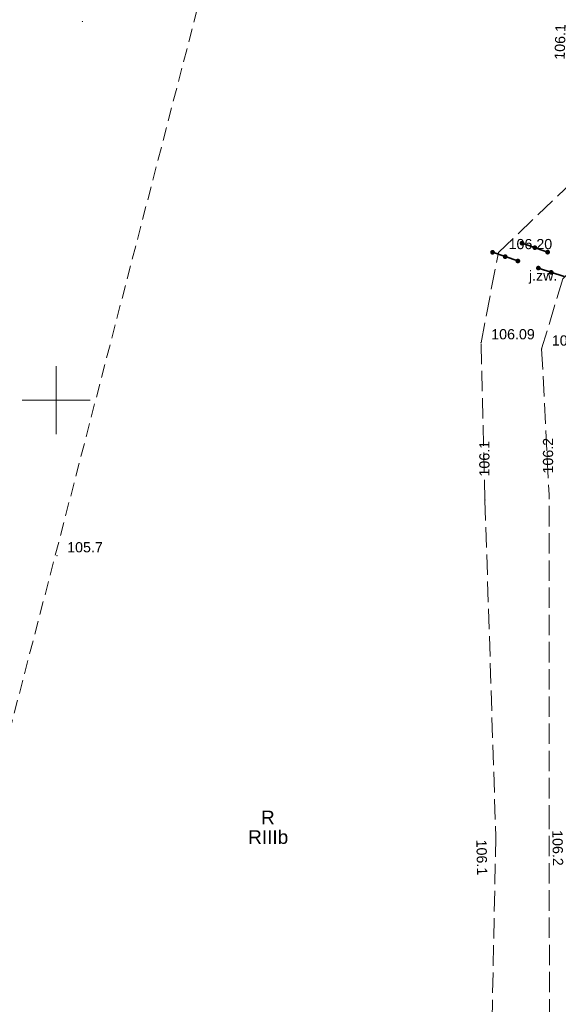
# Model space of a CAD drawing. Extents: x 6447898 to 6448503, y 5806748 to 5807122.
# Tile 37 of 50: x 6448247 to 6448287, y 5806906 to 5806978. Entities that reach past the tile are written whole.
import ezdxf
from ezdxf.enums import TextEntityAlignment as Align

# ---------------------------------------------------------------- set-up
doc = ezdxf.new("R2010")
doc.units = 0
for name, pattern in [('PRZER1-1', [2, 1, -1]), ('PRZER2-1', [3, 2, -1]), ('PRZER3-1', [4, 3, -1])]:
    doc.linetypes.add(name, pattern=pattern)
doc.layers.get('0').update_dxf_attribs({"linetype": 'CONTINUOUS', "lineweight": 13})
for name, color, linetype, lineweight in [('GESKKL', 3, 'PRZER3-1', 18), ('GESKKL_O', 3, 'PRZER3-1', 18), ('GESUZY_O', 3, 'PRZER1-1', 18), ('GSLKOG', 7, 'CONTINUOUS', 35), ('GSPWPN', 42, 'CONTINUOUS', 13), ('GSPWPN_O', 42, 'CONTINUOUS', 13), ('GSPWPS', 7, 'CONTINUOUS', 13), ('GSPWPS_O', 7, 'CONTINUOUS', 13), ('GSSKOA', 7, 'PRZER3-1', 18), ('GSSKOA_O', 7, 'PRZER3-1', 18)]:
    doc.layers.add(name, color=color, linetype=linetype, lineweight=lineweight)
doc.styles.add('GEO-INFO', font='arial.ttf')

# ---------------------------------------------------------------- blocks, each defined once
blk = doc.blocks.new('KOLO')
blk.add_hatch(color=0).paths.add_polyline_path([(-0.5, 0), (-0.482963, -0.12941), (-0.433013, -0.25), (-0.353553, -0.353553), (-0.25, -0.433013), (-0.12941, -0.482963), (0, -0.5), (0.12941, -0.482963), (0.25, -0.433013), (0.353553, -0.353553), (0.433013, -0.25), (0.482963, -0.12941), (0.5, 0), (0.482963, 0.12941), (0.433013, 0.25), (0.353553, 0.353553), (0.25, 0.433013), (0.12941, 0.482963), (0, 0.5), (-0.12941, 0.482963), (-0.25, 0.433013), (-0.353553, 0.353553), (-0.433013, 0.25), (-0.482963, 0.12941)])

msp = doc.modelspace()

# ---------------------------------------------------------------- linework, layer by layer
at = {"elevation": 100, "flags": 128}
for points in [[(6448250, 5806947.5), (6448250, 5806952.5)], [(6448247.5, 5806950), (6448252.5, 5806950)]]:
    msp.add_lwpolyline(points, dxfattribs=at)
at = {"layer": 'GESKKL', "linetype": 'PRZER2-1', "ltscale": 0.5}
msp.add_line((6448224.628, 5806841.328, 10.06), (6448269.903, 5807015.414, 10.06), dxfattribs=at)
at = {"layer": 'GSLKOG', "elevation": 10.18}
for points in [[(6448284.26, 5806961.54), (6448286.14, 5806960.88)], [(6448282.09, 5806960.87), (6448283.95, 5806960.23)], [(6448285.46, 5806959.71), (6448287.35, 5806959.08)]]:
    msp.add_lwpolyline(points, dxfattribs=at)
at = {"layer": 'GSSKOA', "ltscale": 0.5, "elevation": 10.18}
for points in [[(6448281.53, 5806942.65), (6448281.24, 5806954.22), (6448282.52, 5806960.85), (6448289.33, 5806967.37), (6448290.31, 5806967.68), (6448290.38, 5806962.19), (6448287.26, 5806958.92), (6448285.7, 5806953.76), (6448286.25, 5806943.04)], [(6448286.29, 5806896.46), (6448286.25, 5806918.72), (6448286.25, 5806943.04)], [(6448281.53, 5806942.65), (6448282.33, 5806917.91), (6448281.88, 5806896.25), (6448286.29, 5806896.46)]]:
    msp.add_lwpolyline(points, dxfattribs=at)

# ---------------------------------------------------------------- block references
at = {"layer": 'GSLKOG', "xscale": 0.35, "yscale": 0.35}
for p in [(6448284.26, 5806961.54, 10.18), (6448285.2, 5806961.21, 10.18), (6448282.09, 5806960.87, 10.18), (6448283.02, 5806960.55, 10.18), (6448283.95, 5806960.23, 10.18), (6448286.14, 5806960.88, 10.18), (6448285.46, 5806959.71, 10.18), (6448286.405, 5806959.395, 10.18)]:
    msp.add_blockref('KOLO', p, dxfattribs=at)
at = {"layer": 'GSPWPN', "xscale": 0.09, "yscale": 0.09}
for p in [(6448251.919, 5806977.836, 10.08), (6448286.25, 5806943.04, 10.08), (6448281.53, 5806942.65, 10.08), (6448250.048, 5806938.558, 10.08), (6448286.25, 5806918.72, 10.08), (6448282.33, 5806917.91, 10.08)]:
    msp.add_blockref('KOLO', p, dxfattribs=at)
at = {"layer": 'GSPWPS', "xscale": 0.09, "yscale": 0.09}
for p in [(6448282.52, 5806960.85, 10.08), (6448281.24, 5806954.22, 10.08), (6448285.7, 5806953.76, 10.08)]:
    msp.add_blockref('KOLO', p, dxfattribs=at)

# ---------------------------------------------------------------- texts
at = {"layer": 'GESKKL_O', "style": 'GEO-INFO'}
msp.add_text('RIIIb', height=1, dxfattribs=at).set_placement((6448265.585, 5806917.893, 10.8), align=Align.MIDDLE)
at = {"layer": 'GESUZY_O', "style": 'GEO-INFO'}
msp.add_text('R', height=1, dxfattribs=at).set_placement((6448265.563, 5806919.315, 10.8), align=Align.MIDDLE)
at = {"layer": 'GSPWPN_O', "style": 'GEO-INFO'}
for s, rotation, p in [('106.1', 88.60872, (6448287.397, 5806975.021, 10.8)), ('106.2', 271.27437, (6448286.481, 5806918.373, 10.8)), ('106.1', 271.27437, (6448280.896, 5806917.678, 10.8))]:
    msp.add_text(s, height=0.75, rotation=rotation, dxfattribs=at).set_placement(p)
for s, p in [('106.1', (6448281.864, 5806947.001, 10.8)), ('106.2', (6448286.545, 5806947.222, 10.8))]:
    msp.add_text(s, height=0.75, rotation=89.91823, dxfattribs=at).set_placement(p, align=Align.RIGHT)
msp.add_text('105.7', height=0.75, dxfattribs=at).set_placement((6448250.798, 5806938.808, 10.8))
at = {"layer": 'GSPWPS_O', "style": 'GEO-INFO'}
for s, p in [('106.20', (6448283.27, 5806961.1, 10.8)), ('106.09', (6448281.99, 5806954.47, 10.8)), ('106.14', (6448286.45, 5806954.01, 10.8))]:
    msp.add_text(s, height=0.75, dxfattribs=at).set_placement(p)
at = {"layer": 'GSSKOA_O', "style": 'GEO-INFO'}
msp.add_text('j.zw.', height=0.75, dxfattribs=at).set_placement((6448285.81, 5806959.062, 10.8), align=Align.MIDDLE)

doc.saveas('drawing.dxf')
